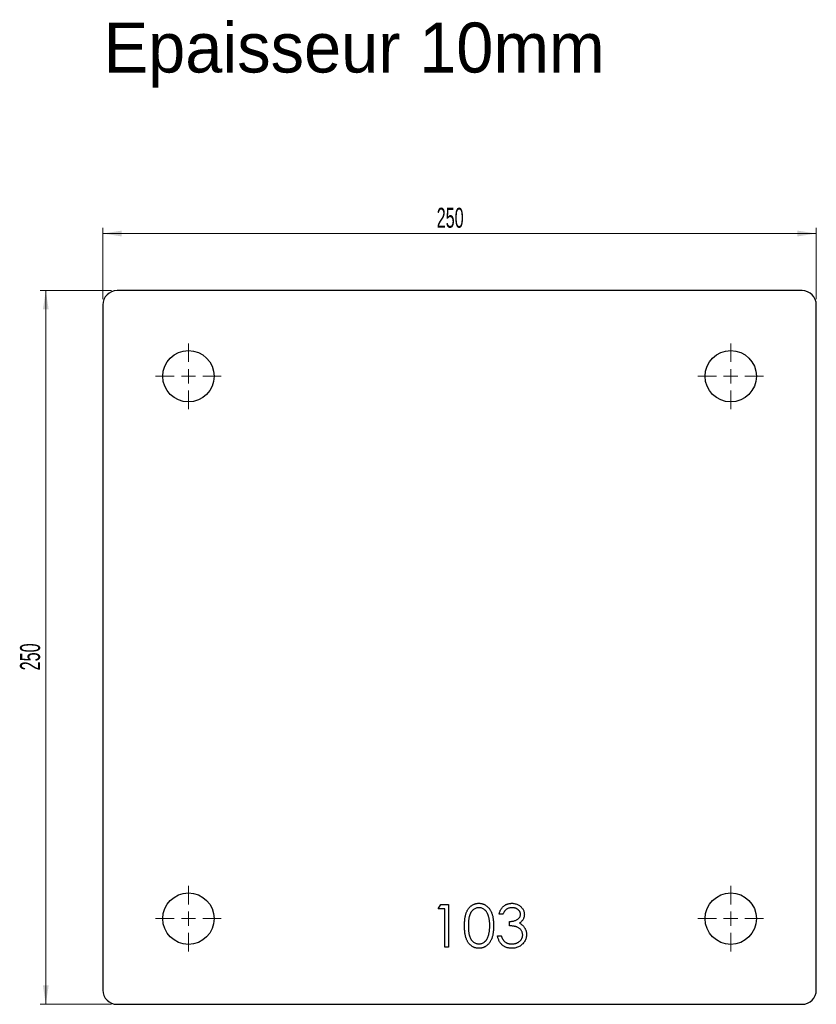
# Model space of a CAD drawing. Header units: millimetres. Extents: x 90 to 369, y 250 to 595.
import ezdxf

# ---------------------------------------------------------------- set-up
doc = ezdxf.new("R2010")
doc.units = ezdxf.units.MM
doc.header["$LTSCALE"] = 2
doc.styles.add('SLDTEXTSTYLE1', font='TXT', dxfattribs={"width": 0.605})
doc.dimstyles.new('SLDDIMSTYLE0', dxfattribs={"dimtxt": 7, "dimasz": 6.604, "dimexe": 0, "dimexo": 0.0625, "dimgap": 1.75, "dimtad": 1, "dimrnd": 1e-09, "dimzin": 12, "dimdsep": 46, "dimtxsty": 'SLDTEXTSTYLE1', "dimsah": 1, "dimcen": 0.09, "dimadec": 0, "dimazin": 3, "dimtfac": 1, "dimtofl": 0, "dimtmove": 0, "dimatfit": 3, "dimfxl": 1, "dimfrac": 2, "dimtolj": 1, "dimtzin": 12, "dimarcsym": 0})

# ---------------------------------------------------------------- blocks, each defined once
blk = doc.blocks.new('_D')
at = {"color": 7, "linetype": 'Continuous', "lineweight": 0, "transparency": 16777216}
for p, q in [((119.06, 497.12), (119.06, 522.12)), ((369.06, 497.12), (369.06, 522.12)), ((119.06, 520.12), (369.06, 520.12))]:
    blk.add_line(p, q, dxfattribs=at)
at = {"color": 7, "linetype": 'Continuous', "lineweight": 18, "transparency": 16777216}
for points in [[(119.06, 520.12), (125.67, 519.11), (125.67, 521.14)], [(369.06, 520.12), (362.46, 521.14), (362.46, 519.11)]]:
    blk.add_solid(points, dxfattribs=at)
at = {"color": 7, "linetype": 'Continuous', "lineweight": 18, "transparency": 16777216, "insert": (236.04, 529.14), "char_height": 7, "attachment_point": 1, "style": 'SLDTEXTSTYLE1'}
blk.add_mtext('250', dxfattribs=at)
blk = doc.blocks.new('_D_1')
at = {"color": 7, "linetype": 'Continuous', "lineweight": 0, "transparency": 16777216}
for p, q in [((122.06, 500.12), (97.06, 500.12)), ((99.06, 500.12), (99.06, 250.12)), ((122.06, 250.12), (97.06, 250.12))]:
    blk.add_line(p, q, dxfattribs=at)
at = {"color": 7, "linetype": 'Continuous', "lineweight": 18, "transparency": 16777216}
for points in [[(99.06, 500.12), (98.05, 493.52), (100.08, 493.52)], [(99.06, 250.12), (100.08, 256.73), (98.05, 256.73)]]:
    blk.add_solid(points, dxfattribs=at)
at = {"color": 7, "linetype": 'Continuous', "lineweight": 18, "transparency": 16777216, "insert": (90.04, 367.1), "char_height": 7, "attachment_point": 1, "rotation": 90, "style": 'SLDTEXTSTYLE1'}
blk.add_mtext('250', dxfattribs=at)
blk = doc.blocks.new('SW_CENTERMARKSYMBOL_0')
at = {"color": 0, "linetype": 'Continuous', "lineweight": 18}
for p, q in [((0, 5), (0, 11.5)), ((-5, 0), (-11.5, 0)), ((0, 0), (-2.5, 0)), ((0, 0), (0, 2.5)), ((0, 0), (0, -2.5)), ((0, 0), (2.5, 0)), ((5, 0), (11.5, 0)), ((0, -5), (0, -11.5))]:
    blk.add_line(p, q, dxfattribs=at)
blk = doc.blocks.new('SW_CENTERMARKSYMBOL_1')
at = {"color": 0, "linetype": 'Continuous', "lineweight": 18}
for p, q in [((0, 5), (0, 11.5)), ((-5, 0), (-11.5, 0)), ((0, 0), (-2.5, 0)), ((0, 0), (0, 2.5)), ((0, 0), (0, -2.5)), ((0, 0), (2.5, 0)), ((5, 0), (11.5, 0)), ((0, -5), (0, -11.5))]:
    blk.add_line(p, q, dxfattribs=at)
blk = doc.blocks.new('SW_CENTERMARKSYMBOL_2')
at = {"color": 0, "linetype": 'Continuous', "lineweight": 18}
for p, q in [((0, 5), (0, 11.5)), ((-5, 0), (-11.5, 0)), ((0, 0), (-2.5, 0)), ((0, 0), (0, 2.5)), ((0, 0), (0, -2.5)), ((0, 0), (2.5, 0)), ((5, 0), (11.5, 0)), ((0, -5), (0, -11.5))]:
    blk.add_line(p, q, dxfattribs=at)
blk = doc.blocks.new('SW_CENTERMARKSYMBOL_3')
at = {"color": 0, "linetype": 'Continuous', "lineweight": 18}
for p, q in [((0, 5), (0, 11.5)), ((-5, 0), (-11.5, 0)), ((0, 0), (-2.5, 0)), ((0, 0), (0, 2.5)), ((0, 0), (0, -2.5)), ((0, 0), (2.5, 0)), ((5, 0), (11.5, 0)), ((0, -5), (0, -11.5))]:
    blk.add_line(p, q, dxfattribs=at)
blk = doc.blocks.new('SW_CENTERMARKSYMBOL_4')
at = {"color": 0, "linetype": 'Continuous', "lineweight": 18}
for p, q in [((0, 5), (0, 11.5)), ((-5, 0), (-11.5, 0)), ((0, 0), (-2.5, 0)), ((0, 0), (0, 2.5)), ((0, 0), (0, -2.5)), ((0, 0), (2.5, 0)), ((5, 0), (11.5, 0)), ((0, -5), (0, -11.5))]:
    blk.add_line(p, q, dxfattribs=at)
blk = doc.blocks.new('SW_CENTERMARKSYMBOL_5')
at = {"color": 0, "linetype": 'Continuous', "lineweight": 18}
for p, q in [((0, 5), (0, 11.5)), ((-5, 0), (-11.5, 0)), ((0, 0), (-2.5, 0)), ((0, 0), (0, 2.5)), ((0, 0), (0, -2.5)), ((0, 0), (2.5, 0)), ((5, 0), (11.5, 0)), ((0, -5), (0, -11.5))]:
    blk.add_line(p, q, dxfattribs=at)
blk = doc.blocks.new('SW_CENTERMARKSYMBOL_6')
at = {"color": 0, "linetype": 'Continuous', "lineweight": 18}
for p, q in [((0, 5), (0, 11.5)), ((-5, 0), (-11.5, 0)), ((0, 0), (-2.5, 0)), ((0, 0), (0, 2.5)), ((0, 0), (0, -2.5)), ((0, 0), (2.5, 0)), ((5, 0), (11.5, 0)), ((0, -5), (0, -11.5))]:
    blk.add_line(p, q, dxfattribs=at)
blk = doc.blocks.new('SW_CENTERMARKSYMBOL_7')
at = {"color": 0, "linetype": 'Continuous', "lineweight": 18}
for p, q in [((0, 5), (0, 11.5)), ((-5, 0), (-11.5, 0)), ((0, 0), (-2.5, 0)), ((0, 0), (0, 2.5)), ((0, 0), (0, -2.5)), ((0, 0), (2.5, 0)), ((5, 0), (11.5, 0)), ((0, -5), (0, -11.5))]:
    blk.add_line(p, q, dxfattribs=at)

msp = doc.modelspace()

# ---------------------------------------------------------------- linework, layer by layer
at = {"color": 7, "linetype": 'Continuous', "lineweight": 25}
for p, q in [((364.061, 500.121), (124.061, 500.121)), ((119.061, 495.121), (119.061, 255.121)), ((369.061, 255.121), (369.061, 495.121)), ((124.061, 250.121), (364.061, 250.121))]:
    msp.add_line(p, q, dxfattribs=at)
at = {"color": 1, "linetype": 'Continuous', "lineweight": 25}
for p, q in [((236.556, 283.583), (237.436, 285.121)), ((238.863, 283.583), (236.556, 283.583)), ((237.436, 285.121), (240.209, 285.121)), ((238.863, 270.121), (238.863, 283.583)), ((240.209, 285.121), (240.209, 270.121)), ((259.248, 281.66), (257.902, 281.66)), ((261.556, 277.621), (261.556, 279.16)), ((257.325, 274.16), (258.671, 274.16)), ((240.209, 270.121), (238.863, 270.121))]:
    msp.add_line(p, q, dxfattribs=at)
at = {"color": 7, "linetype": 'Continuous', "lineweight": 25}
for centre in [(149.061, 470.121), (339.061, 470.121), (149.061, 280.121), (339.061, 280.121)]:
    msp.add_circle(centre, 9, dxfattribs=at)
for centre, start, end in [((124.061, 495.121), 90, 180), ((364.061, 495.121), 0, 90), ((124.061, 255.121), 180, 270), ((364.061, 255.121), 270, 0)]:
    msp.add_arc(centre, 5, start, end, dxfattribs=at)
at = {"color": 1, "linetype": 'Continuous', "lineweight": 25}
for points, knots in [([(245.786, 277.615), (245.788, 277.855), (245.79, 278.322), (245.821, 279.003), (245.871, 279.641), (245.94, 280.238), (246.025, 280.792), (246.137, 281.303), (246.265, 281.773), (246.413, 282.204), (246.58, 282.6), (246.762, 282.971), (246.966, 283.314), (247.18, 283.636), (247.413, 283.931), (247.659, 284.204), (247.926, 284.448), (248.206, 284.67), (248.502, 284.865), (248.805, 285.037), (249.117, 285.183), (249.439, 285.299), (249.767, 285.394), (250.104, 285.459), (250.45, 285.5), (250.683, 285.504), (250.801, 285.506)], [0, 0, 0, 0, 0.0685946, 0.133246, 0.1943126, 0.2512792, 0.3045134, 0.3542349, 0.4004806, 0.4434108, 0.4840149, 0.5232523, 0.5610424, 0.5979002, 0.6335185, 0.6683144, 0.7024957, 0.7366854, 0.7702932, 0.8034373, 0.835913, 0.8684602, 0.9008465, 0.9334665, 0.9662576, 1, 1, 1, 1]), ([(250.846, 283.967), (250.681, 283.958), (250.348, 283.941), (249.858, 283.818), (249.388, 283.604), (249.014, 283.368), (248.727, 283.144), (248.526, 282.949), (248.336, 282.737), (248.162, 282.504), (247.999, 282.253), (247.849, 281.983), (247.714, 281.692), (247.589, 281.381), (247.48, 281.04), (247.389, 280.664), (247.306, 280.25), (247.247, 279.797), (247.194, 279.308), (247.16, 278.779), (247.134, 278.213), (247.133, 277.822), (247.132, 277.621)], [0, 0, 0, 0, 0.0603866, 0.1208832, 0.1827546, 0.247811, 0.2812991, 0.3150876, 0.3497024, 0.3848566, 0.4209662, 0.4585112, 0.4971747, 0.537602, 0.580503, 0.6274675, 0.6783882, 0.7339832, 0.7937467, 0.8577137, 0.9266979, 1, 1, 1, 1]), ([(250.801, 285.506), (250.921, 285.504), (251.158, 285.499), (251.509, 285.459), (251.851, 285.393), (252.184, 285.299), (252.511, 285.183), (252.827, 285.037), (253.137, 284.867), (253.434, 284.667), (253.722, 284.444), (253.994, 284.192), (254.25, 283.914), (254.493, 283.612), (254.716, 283.281), (254.928, 282.926), (255.118, 282.541), (255.302, 282.133), (255.46, 281.691), (255.602, 281.216), (255.717, 280.704), (255.813, 280.156), (255.888, 279.571), (255.942, 278.951), (255.97, 278.294), (255.976, 277.845), (255.979, 277.615)], [0, 0, 0, 0, 0.0337881, 0.0671939, 0.0998624, 0.1325666, 0.1651512, 0.1979132, 0.231319, 0.2650833, 0.2992553, 0.3343986, 0.3699428, 0.4062836, 0.4440638, 0.4829977, 0.5233544, 0.5655366, 0.6096129, 0.6563908, 0.7058855, 0.7583245, 0.8138318, 0.8727946, 0.9347222, 1, 1, 1, 1]), ([(254.632, 277.621), (254.63, 277.801), (254.626, 278.154), (254.608, 278.671), (254.562, 279.161), (254.512, 279.628), (254.437, 280.068), (254.357, 280.486), (254.249, 280.876), (254.133, 281.244), (254.001, 281.586), (253.856, 281.903), (253.701, 282.198), (253.532, 282.469), (253.352, 282.718), (253.156, 282.939), (252.952, 283.14), (252.665, 283.369), (252.29, 283.603), (251.824, 283.818), (251.339, 283.941), (251.01, 283.959), (250.846, 283.967)], [0, 0, 0, 0, 0.0656812, 0.1284865, 0.1881751, 0.2451061, 0.2994484, 0.3508229, 0.3999417, 0.4466717, 0.4912545, 0.5333763, 0.5738528, 0.6125263, 0.6495971, 0.685532, 0.7201058, 0.7538377, 0.8189254, 0.8804935, 0.9403113, 1, 1, 1, 1]), ([(257.902, 281.66), (257.938, 281.811), (258.009, 282.106), (258.158, 282.527), (258.32, 282.927), (258.515, 283.296), (258.727, 283.642), (258.97, 283.958), (259.233, 284.251), (259.523, 284.511), (259.828, 284.747), (260.152, 284.947), (260.487, 285.12), (260.836, 285.263), (261.201, 285.37), (261.578, 285.448), (261.968, 285.498), (262.232, 285.503), (262.367, 285.506)], [0, 0, 0, 0, 0.0726253, 0.1419766, 0.2089849, 0.2739569, 0.3368893, 0.398745, 0.4601159, 0.5208249, 0.5809945, 0.6401519, 0.6986225, 0.7572711, 0.8164267, 0.876254, 0.9371653, 1, 1, 1, 1]), ([(262.385, 283.967), (262.214, 283.961), (261.88, 283.95), (261.4, 283.848), (260.952, 283.685), (260.611, 283.491), (260.358, 283.299), (260.178, 283.131), (260.001, 282.945), (259.839, 282.729), (259.675, 282.497), (259.525, 282.238), (259.38, 281.959), (259.293, 281.761), (259.248, 281.66)], [0, 0, 0, 0, 0.12271194, 0.23968496, 0.35181586, 0.46376613, 0.52081779, 0.57944829, 0.64060415, 0.70529751, 0.77363388, 0.84466938, 0.92005651, 1, 1, 1, 1]), ([(262.367, 285.506), (262.563, 285.5), (262.95, 285.488), (263.519, 285.381), (264.068, 285.212), (264.59, 284.979), (265.075, 284.691), (265.507, 284.348), (265.879, 283.957), (266.192, 283.526), (266.436, 283.064), (266.617, 282.589), (266.727, 282.102), (266.741, 281.773), (266.748, 281.608)], [0, 0, 0, 0, 0.09025425, 0.17853979, 0.26609303, 0.35463098, 0.44188615, 0.52574692, 0.60811363, 0.69019727, 0.77082148, 0.84832618, 0.92401174, 1, 1, 1, 1]), ([(265.402, 281.614), (265.4, 281.693), (265.396, 281.849), (265.352, 282.076), (265.285, 282.297), (265.193, 282.51), (265.07, 282.713), (264.922, 282.909), (264.747, 283.096), (264.545, 283.27), (264.329, 283.437), (264.093, 283.578), (263.842, 283.698), (263.578, 283.798), (263.299, 283.873), (263.007, 283.926), (262.7, 283.96), (262.491, 283.965), (262.385, 283.967)], [0, 0, 0, 0, 0.0552745, 0.1099661, 0.1632474, 0.2180762, 0.2733009, 0.3309093, 0.3909945, 0.454176, 0.5188615, 0.5833105, 0.6485167, 0.7150309, 0.7825021, 0.8523227, 0.9249285, 1, 1, 1, 1]), ([(261.556, 279.16), (261.741, 279.163), (262.105, 279.169), (262.636, 279.243), (263.143, 279.347), (263.617, 279.505), (264.048, 279.688), (264.422, 279.902), (264.734, 280.139), (264.982, 280.404), (265.169, 280.689), (265.305, 280.985), (265.386, 281.296), (265.396, 281.508), (265.402, 281.614)], [0, 0, 0, 0, 0.1101656, 0.2157873, 0.3180274, 0.417574, 0.5116505, 0.5961621, 0.6729345, 0.7436696, 0.810677, 0.874059, 0.9366963, 1, 1, 1, 1]), ([(266.748, 281.608), (266.743, 281.45), (266.733, 281.139), (266.65, 280.686), (266.511, 280.259), (266.318, 279.857), (266.068, 279.481), (265.765, 279.131), (265.407, 278.805), (265.136, 278.619), (264.996, 278.522)], [0, 0, 0, 0, 0.1280675, 0.2506083, 0.3706302, 0.4900722, 0.6103748, 0.7343131, 0.8632165, 1, 1, 1, 1]), ([(250.801, 269.736), (250.683, 269.738), (250.45, 269.742), (250.104, 269.783), (249.769, 269.849), (249.442, 269.94), (249.121, 270.053), (248.812, 270.199), (248.511, 270.368), (248.219, 270.56), (247.94, 270.78), (247.674, 271.023), (247.427, 271.296), (247.197, 271.593), (246.979, 271.914), (246.778, 272.26), (246.592, 272.633), (246.422, 273.032), (246.271, 273.466), (246.138, 273.938), (246.033, 274.453), (245.943, 275.006), (245.871, 275.601), (245.821, 276.236), (245.79, 276.913), (245.788, 277.377), (245.786, 277.615)], [0, 0, 0, 0, 0.0337871, 0.0666217, 0.0992849, 0.1313612, 0.1635852, 0.1961039, 0.2289023, 0.2621581, 0.2959912, 0.3302178, 0.3650598, 0.4009507, 0.4376204, 0.4757075, 0.5153807, 0.5564135, 0.5997648, 0.6464242, 0.6964314, 0.7497815, 0.8065733, 0.8674355, 0.9318868, 1, 1, 1, 1]), ([(247.132, 277.621), (247.133, 277.421), (247.134, 277.032), (247.16, 276.467), (247.195, 275.94), (247.241, 275.45), (247.309, 274.999), (247.385, 274.585), (247.477, 274.208), (247.586, 273.867), (247.711, 273.556), (247.846, 273.266), (247.992, 272.994), (248.156, 272.744), (248.334, 272.513), (248.522, 272.297), (248.728, 272.105), (249.013, 271.875), (249.39, 271.637), (249.864, 271.43), (250.351, 271.3), (250.681, 271.283), (250.846, 271.275)], [0, 0, 0, 0, 0.0729511, 0.1415837, 0.2059265, 0.2653014, 0.3205972, 0.3718165, 0.4187898, 0.4616987, 0.5021336, 0.5408043, 0.5781805, 0.6142969, 0.6496782, 0.6842995, 0.718359, 0.7520809, 0.8176524, 0.8797221, 0.9399656, 1, 1, 1, 1]), ([(255.979, 277.615), (255.976, 277.386), (255.97, 276.939), (255.942, 276.285), (255.887, 275.668), (255.817, 275.086), (255.721, 274.541), (255.603, 274.032), (255.471, 273.557), (255.309, 273.119), (255.132, 272.712), (254.939, 272.332), (254.732, 271.975), (254.506, 271.645), (254.266, 271.339), (254.006, 271.063), (253.733, 270.809), (253.444, 270.584), (253.142, 270.386), (252.834, 270.21), (252.513, 270.067), (252.188, 269.945), (251.853, 269.852), (251.509, 269.787), (251.158, 269.742), (250.921, 269.738), (250.801, 269.736)], [0, 0, 0, 0, 0.0650633, 0.1267732, 0.1855158, 0.2407647, 0.2929798, 0.3422504, 0.3889193, 0.4327757, 0.4746284, 0.5147747, 0.5536059, 0.5914264, 0.6280281, 0.6638036, 0.6989843, 0.7335915, 0.7676285, 0.8012083, 0.8342638, 0.8669807, 0.8997197, 0.9327019, 0.9661759, 1, 1, 1, 1]), ([(254.065, 273.85), (254.11, 273.984), (254.202, 274.256), (254.32, 274.677), (254.413, 275.119), (254.497, 275.58), (254.554, 276.062), (254.6, 276.564), (254.627, 277.086), (254.631, 277.441), (254.632, 277.621)], [0, 0, 0, 0, 0.1105883, 0.2245418, 0.3425035, 0.4643241, 0.590756, 0.7222275, 0.8588428, 1, 1, 1, 1]), ([(266.171, 274.448), (266.164, 274.588), (266.151, 274.867), (266.051, 275.277), (265.887, 275.672), (265.657, 276.046), (265.377, 276.392), (265.05, 276.701), (264.673, 276.955), (264.325, 277.132), (264.018, 277.252), (263.755, 277.332), (263.46, 277.4), (263.137, 277.463), (262.784, 277.516), (262.402, 277.561), (261.989, 277.597), (261.703, 277.613), (261.556, 277.621)], [0, 0, 0, 0, 0.0669092, 0.1334854, 0.2010351, 0.2712343, 0.34288, 0.4138361, 0.4859766, 0.5602296, 0.5998842, 0.6440548, 0.6918919, 0.7446875, 0.8014918, 0.8628577, 0.9293284, 1, 1, 1, 1]), ([(264.996, 278.522), (265.156, 278.445), (265.472, 278.293), (265.903, 277.993), (266.294, 277.648), (266.512, 277.378), (266.622, 277.242)], [0, 0, 0, 0, 0.2538796, 0.5030089, 0.7502911, 1, 1, 1, 1]), ([(266.622, 277.242), (266.694, 277.144), (266.837, 276.948), (267.014, 276.632), (267.174, 276.314), (267.299, 275.983), (267.396, 275.644), (267.465, 275.297), (267.508, 274.94), (267.514, 274.698), (267.517, 274.577)], [0, 0, 0, 0, 0.1281355, 0.2541727, 0.3781116, 0.5017123, 0.6239863, 0.7470956, 0.8728746, 1, 1, 1, 1]), ([(250.846, 271.275), (251.013, 271.282), (251.344, 271.295), (251.829, 271.427), (252.3, 271.627), (252.669, 271.862), (252.949, 272.086), (253.151, 272.278), (253.335, 272.492), (253.51, 272.723), (253.671, 272.975), (253.817, 273.247), (253.95, 273.541), (254.026, 273.745), (254.065, 273.85)], [0, 0, 0, 0, 0.1128134, 0.2253939, 0.3395948, 0.4596754, 0.5217352, 0.5839258, 0.6481741, 0.713881, 0.7810045, 0.8514509, 0.9240507, 1, 1, 1, 1]), ([(262.328, 269.736), (262.167, 269.74), (261.852, 269.747), (261.388, 269.798), (260.945, 269.889), (260.523, 270.012), (260.121, 270.168), (259.74, 270.362), (259.378, 270.591), (259.039, 270.856), (258.722, 271.153), (258.436, 271.487), (258.176, 271.851), (257.949, 272.25), (257.744, 272.679), (257.577, 273.143), (257.429, 273.638), (257.36, 273.983), (257.325, 274.16)], [0, 0, 0, 0, 0.0655412, 0.1289632, 0.1903771, 0.2500924, 0.3085484, 0.366398, 0.4245422, 0.48317, 0.5422434, 0.6017394, 0.662506, 0.7248555, 0.7891278, 0.8563464, 0.9262952, 1, 1, 1, 1]), ([(258.671, 274.16), (258.706, 274.044), (258.774, 273.819), (258.89, 273.496), (259.023, 273.2), (259.165, 272.928), (259.314, 272.678), (259.48, 272.458), (259.653, 272.256), (259.782, 272.142), (259.846, 272.086)], [0, 0, 0, 0, 0.1497704, 0.2913164, 0.4259664, 0.5521596, 0.6715274, 0.7861216, 0.8953251, 1, 1, 1, 1]), ([(267.517, 274.577), (267.509, 274.367), (267.494, 273.948), (267.357, 273.329), (267.144, 272.724), (266.842, 272.145), (266.474, 271.603), (266.036, 271.118), (265.534, 270.702), (264.973, 270.354), (264.366, 270.076), (263.716, 269.883), (263.034, 269.757), (262.566, 269.743), (262.328, 269.736)], [0, 0, 0, 0, 0.0796483, 0.1589217, 0.2396195, 0.3226094, 0.4060346, 0.4876021, 0.5696846, 0.6530361, 0.7374357, 0.8224778, 0.9097477, 1, 1, 1, 1]), ([(262.352, 271.275), (262.492, 271.278), (262.767, 271.283), (263.167, 271.33), (263.548, 271.399), (263.906, 271.506), (264.244, 271.638), (264.558, 271.804), (264.853, 271.998), (265.125, 272.219), (265.369, 272.461), (265.584, 272.714), (265.766, 272.977), (265.914, 273.251), (266.03, 273.536), (266.109, 273.832), (266.164, 274.136), (266.169, 274.344), (266.171, 274.448)], [0, 0, 0, 0, 0.0760717, 0.1487517, 0.2184028, 0.2857596, 0.350598, 0.414964, 0.4780693, 0.5417607, 0.6043499, 0.664075, 0.7214636, 0.7775871, 0.8326444, 0.8878435, 0.9434603, 1, 1, 1, 1]), ([(259.846, 272.086), (259.93, 272.021), (260.098, 271.892), (260.371, 271.727), (260.658, 271.584), (260.966, 271.475), (261.288, 271.382), (261.628, 271.322), (261.984, 271.28), (262.228, 271.277), (262.352, 271.275)], [0, 0, 0, 0, 0.1182713, 0.23617753, 0.35566293, 0.47590416, 0.60012734, 0.72860812, 0.86131348, 1, 1, 1, 1])]:
    msp.add_open_spline(points, degree=3, knots=knots, dxfattribs=at)

# ---------------------------------------------------------------- block references
at = {"color": 7, "linetype": 'Continuous', "lineweight": 18}
for name, p in [('SW_CENTERMARKSYMBOL_0', (149.061, 470.121)), ('SW_CENTERMARKSYMBOL_1', (339.061, 470.121)), ('SW_CENTERMARKSYMBOL_3', (149.061, 280.121)), ('SW_CENTERMARKSYMBOL_2', (339.061, 280.121))]:
    msp.add_blockref(name, p, dxfattribs=at)
at = {"color": 8, "linetype": 'Continuous'}
for name, p in [('SW_CENTERMARKSYMBOL_4', (149.061, 470.121)), ('SW_CENTERMARKSYMBOL_5', (339.061, 470.121)), ('SW_CENTERMARKSYMBOL_7', (149.061, 280.121)), ('SW_CENTERMARKSYMBOL_6', (339.061, 280.121))]:
    msp.add_blockref(name, p, dxfattribs=at)

# ---------------------------------------------------------------- texts
at = {"insert": (119.308, 594.022), "char_height": 17.5, "attachment_point": 1}
msp.add_mtext_dynamic_manual_height_columns('Epaisseur 10mm', width=326.11141, gutter_width=87.5, heights=[0], dxfattribs=at)

# ---------------------------------------------------------------- dimensions: what is measured, and where the dimension line sits
at = {"color": 7, "linetype": 'Continuous', "lineweight": 18}
dim = msp.add_linear_dim(base=(369.061, 520.121), p1=(119.061, 495.121), p2=(369.061, 495.121), dimstyle='SLDDIMSTYLE0', dxfattribs=at)
dim.commit()
dim.dimension.update_dxf_attribs({"geometry": '_D', "text_midpoint": (244.061, 520.121), "dimtype": 160})
dim = msp.add_linear_dim(base=(99.061, 250.121), p1=(124.061, 500.121), p2=(124.061, 250.121), angle=90, dimstyle='SLDDIMSTYLE0', dxfattribs=at)
dim.commit()
dim.dimension.update_dxf_attribs({"geometry": '_D_1', "text_midpoint": (99.061, 375.121), "dimtype": 160})

doc.saveas('drawing.dxf')
